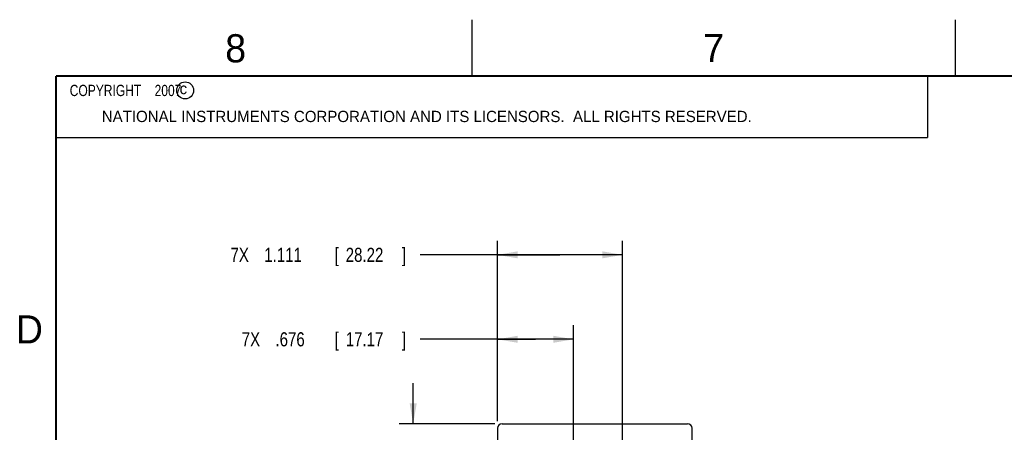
# Model space of a CAD drawing. Header units: inches. Extents: x 0 to 34, y 0 to 22.
# Tile 5 of 21: x 0.2 to 8.9, y 18.3 to 22. Entities that reach past the tile are written whole.
import ezdxf

# ---------------------------------------------------------------- set-up
doc = ezdxf.new("R2010")
doc.units = ezdxf.units.IN
doc.header["$LTSCALE"] = 1.87
doc.header["$MEASUREMENT"] = 0
doc.layers.get('0').update_dxf_attribs({"linetype": 'CONTINUOUS'})
doc.layers.add('DIMENSIONS', color=7, linetype='CONTINUOUS')
doc.styles.get("Standard").update_dxf_attribs({"font": 'txt', "width": 0.8})
doc.dimstyles.new('DIMSTYLE_1', dxfattribs={"dimtxt": 0.125, "dimasz": 0.18, "dimexe": 0.18, "dimexo": 0.0625, "dimgap": 0.09, "dimtad": 0, "dimtih": 1, "dimtoh": 1, "dimdec": 3, "dimzin": 4, "dimdsep": 46, "dimtxsty": 'STANDARD', "dimblk": '_FILLED', "dimblk1": '_FILLED', "dimblk2": '_FILLED', "dimcen": 0.09, "dimadec": 0, "dimazin": 0, "dimtp": 0.01, "dimtm": 0.01, "dimtfac": 1, "dimtdec": 3, "dimtofl": 0, "dimtmove": 0, "dimatfit": 3, "dimldrblk": '_FILLED', "dimfxl": 1, "dimtolj": 1, "dimtzin": 4, "dimarcsym": 0})

# ---------------------------------------------------------------- blocks, each defined once
blk = doc.blocks.new('_FILLED')
at = {"color": 0, "linetype": 'BYBLOCK'}
blk.add_solid([(0, 0), (-1, 0.174), (-1, -0.174)], dxfattribs=at)
blk = doc.blocks.new('*D0')
at = {"layer": 'DIMENSIONS', "color": 2, "linetype": 'CONTINUOUS'}
for p, q in [((4.4266, 18.4346), (4.4266, 19.2871)), ((5.1026, 18.0106), (5.1026, 19.2871)), ((4.7646, 19.1621), (3.7391, 19.1621)), ((4.4266, 19.1621), (4.7646, 19.1621)), ((5.1026, 19.1621), (4.7646, 19.1621))]:
    blk.add_line(p, q, dxfattribs=at)
at = {"layer": 'DIMENSIONS', "color": 2, "linetype": 'CONTINUOUS', "xscale": 0.18, "yscale": 0.18, "zscale": 0.18, "rotation": 180}
blk.add_blockref('_FILLED', (4.4266, 19.1621), dxfattribs=at)
at = {"layer": 'DIMENSIONS', "color": 2, "linetype": 'CONTINUOUS', "xscale": 0.18, "yscale": 0.18, "zscale": 0.18}
blk.add_blockref('_FILLED', (5.1026, 19.1621), dxfattribs=at)
at = {"layer": 'DIMENSIONS', "color": 2, "linetype": 'CONTINUOUS', "width": 0.8}
for s, p in [('7X ', (2.1516, 19.0996)), ('.676', (2.4516, 19.0996)), ('[', (2.9766, 19.0996)), ('17.17', (3.0766, 19.0996)), (']', (3.5766, 19.0996))]:
    blk.add_text(s, height=0.125, dxfattribs=at).set_placement(p)
blk = doc.blocks.new('*D1')
at = {"layer": 'DIMENSIONS', "color": 2, "linetype": 'CONTINUOUS'}
for p, q in [((4.4266, 18.4346), (4.4266, 20.0371)), ((5.5376, 17.4106), (5.5376, 20.0371)), ((4.9821, 19.9121), (3.7391, 19.9121)), ((4.4266, 19.9121), (4.9821, 19.9121)), ((5.5376, 19.9121), (4.9821, 19.9121))]:
    blk.add_line(p, q, dxfattribs=at)
at = {"layer": 'DIMENSIONS', "color": 2, "linetype": 'CONTINUOUS', "xscale": 0.18, "yscale": 0.18, "zscale": 0.18, "rotation": 180}
blk.add_blockref('_FILLED', (4.4266, 19.9121), dxfattribs=at)
at = {"layer": 'DIMENSIONS', "color": 2, "linetype": 'CONTINUOUS', "xscale": 0.18, "yscale": 0.18, "zscale": 0.18}
blk.add_blockref('_FILLED', (5.5376, 19.9121), dxfattribs=at)
at = {"layer": 'DIMENSIONS', "color": 2, "linetype": 'CONTINUOUS', "width": 0.8}
for s, p in [('7X ', (2.0516, 19.8496)), ('1.111', (2.3516, 19.8496)), ('[', (2.9766, 19.8496)), ('28.22', (3.0766, 19.8496)), (']', (3.5766, 19.8496))]:
    blk.add_text(s, height=0.125, dxfattribs=at).set_placement(p)
blk = doc.blocks.new('*D2')
at = {"layer": 'DIMENSIONS', "color": 2, "linetype": 'CONTINUOUS'}
for p, q in [((3.6766, 18.4121), (3.6766, 18.7721)), ((4.4041, 18.4121), (3.5516, 18.4121)), ((5.0401, 17.9481), (3.5516, 17.9481)), ((3.6766, 17.9481), (3.6766, 17.5881))]:
    blk.add_line(p, q, dxfattribs=at)
at = {"layer": 'DIMENSIONS', "color": 2, "linetype": 'CONTINUOUS', "xscale": 0.18, "yscale": 0.18, "zscale": 0.18}
for p, rotation in [((3.6766, 18.4121), 270), ((3.6766, 17.9481), 90)]:
    blk.add_blockref('_FILLED', p, dxfattribs=dict(at, rotation=rotation))
at = {"layer": 'DIMENSIONS', "color": 2, "linetype": 'CONTINUOUS', "width": 0.8}
for s, p in [('.464', (3.0641, 18.1193)), ('[', (3.5891, 18.1193)), ('11.79', (3.6891, 18.1193)), (']', (4.1891, 18.1193))]:
    blk.add_text(s, height=0.125, dxfattribs=at).set_placement(p)

msp = doc.modelspace()

# ---------------------------------------------------------------- linework, layer by layer
at = {"color": 2, "linetype": 'CONTINUOUS'}
for p, q in [((4.2, 21.5), (4.2, 22)), ((8.5, 21.5), (8.5, 22)), ((0.5, 21.5), (8.25, 21.5)), ((0.5, 21.5), (0.5, 20.9531)), ((8.25, 21.5), (8.25, 20.9531)), ((0.5, 20.9531), (8.25, 20.9531))]:
    msp.add_line(p, q, dxfattribs=at)
at = {"color": 7, "linetype": 'CONTINUOUS'}
for p, q in [((4.4666, 18.4121), (6.1166, 18.4121)), ((4.4266, 18.3721), (4.4266, 6.3921)), ((6.1566, 6.3921), (6.1566, 18.3721))]:
    msp.add_line(p, q, dxfattribs=at)
at = {"color": 7, "linetype": 'CONTINUOUS', "const_width": 0.02}
for points in [[(0.5, 21.5), (0.5, 0.5)], [(33.5, 21.5), (0.5, 21.5)]]:
    msp.add_lwpolyline(points, dxfattribs=at)
at = {"color": 2, "linetype": 'CONTINUOUS'}
msp.add_circle((1.6484, 21.3727), 0.0754, dxfattribs=at)
at = {"color": 7, "linetype": 'CONTINUOUS'}
for centre, start, end in [((4.4666, 18.3721), 90, 180), ((6.1166, 18.3721), 0, 90)]:
    msp.add_arc(centre, 0.04, start, end, dxfattribs=at)

# ---------------------------------------------------------------- texts
at = {"color": 2, "linetype": 'CONTINUOUS'}
for s, height, p in [('8', 0.25, (2.0046, 21.6213)), ('7', 0.25, (6.2556, 21.6243)), ('c', 0.1, (1.599, 21.3388)), ('NATIONAL INSTRUMENTS CORPORATION AND ITS LICENSORS.  ALL RIGHTS RESERVED.', 0.1, (0.9071, 21.0911)), ('D', 0.25, (0.1424, 19.125))]:
    msp.add_text(s, height=height, dxfattribs=at).set_placement(p)
at = {"color": 2, "linetype": 'CONTINUOUS', "insert": (0.5625, 21.4219), "char_height": 0.1, "width": 1.52, "attachment_point": 1}
msp.add_mtext('  COPYRIGHT    2007', dxfattribs=at)

# ---------------------------------------------------------------- dimensions: what is measured, and where the dimension line sits
at = {"layer": 'DIMENSIONS', "color": 2, "linetype": 'CONTINUOUS'}
for base, p2, picture, middle in [((5.5376, 19.9121), (5.5376, 17.4106), '*D1', (2.8641, 19.9121)), ((5.1026, 19.1621), (5.1026, 18.0106), '*D0', (2.9141, 19.1621))]:
    dim = msp.add_linear_dim(base=base, p1=(4.4266, 18.4346), p2=p2, text='7X <>', dimstyle='DIMSTYLE_1', dxfattribs=at)
    dim.commit()
    dim.dimension.update_dxf_attribs({"geometry": picture, "text_midpoint": middle, "dimtype": 160})
dim = msp.add_linear_dim(base=(3.6766, 17.9481), p1=(4.4041, 18.4121), p2=(5.0401, 17.9481), angle=270, dimstyle='DIMSTYLE_1', dxfattribs=at)
dim.commit()
dim.dimension.update_dxf_attribs({"geometry": '*D2', "text_midpoint": (3.6766, 18.1818), "dimtype": 160})

doc.saveas('drawing.dxf')
